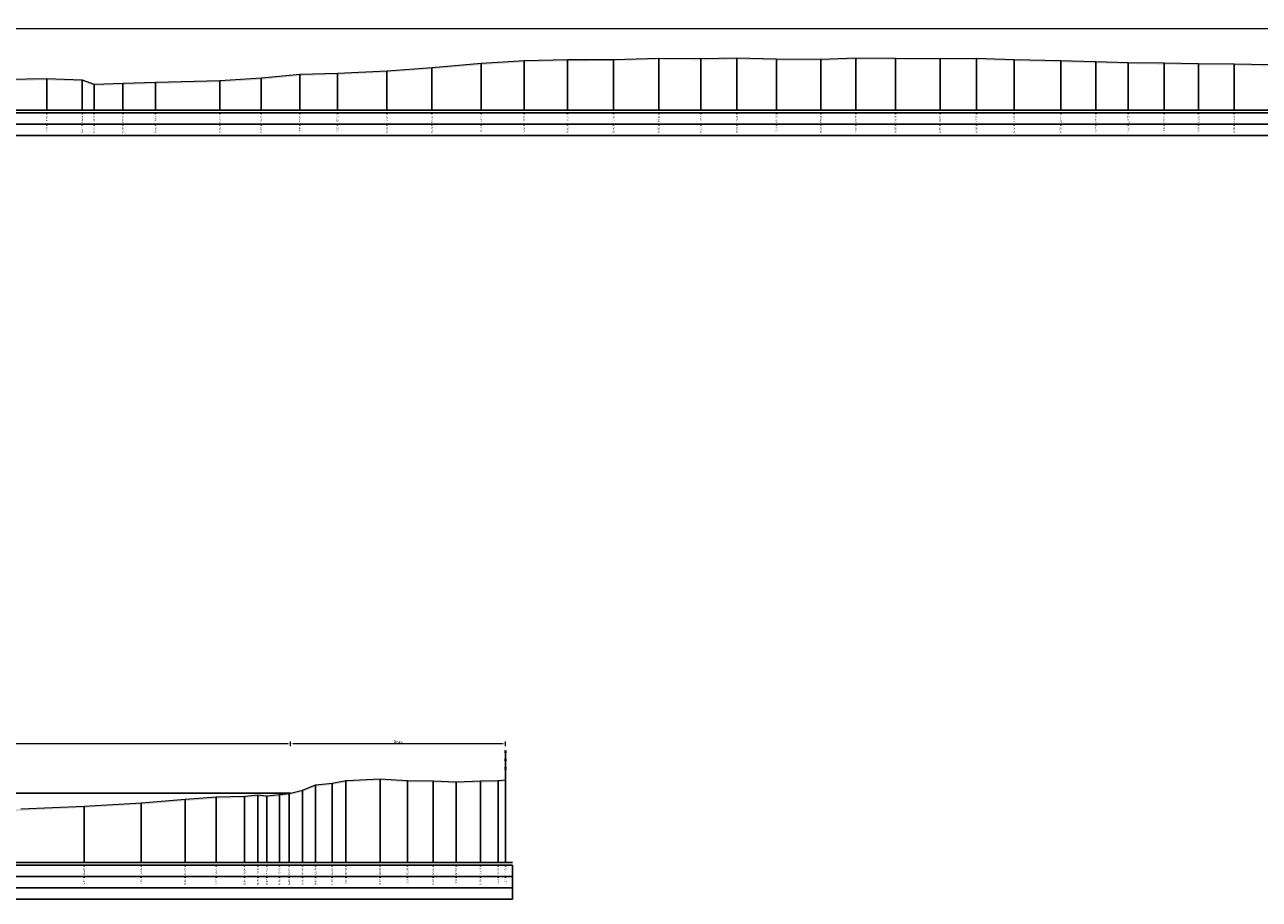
# Model space of a CAD drawing. Header units: metres. Extents: x 197883 to 206898, y 361907 to 364395.
# Tile 215 of 256: x 205913 to 206022, y 364316 to 364393. Entities that reach past the tile are written whole.
import ezdxf
from ezdxf.enums import TextEntityAlignment as Align

# ---------------------------------------------------------------- set-up
doc = ezdxf.new("R2010")
doc.units = ezdxf.units.M
doc.header["$PDMODE"] = 35
doc.header["$PDSIZE"] = 0.075
for name, color, linetype, lineweight in [('B-ME-IE-TERREINAFSCHEIDING_KUNSTMATIG_RASTERHEKWERK-SD', 20, 'Continuous', 25), ('X-ME-AL-PROFIEL_HUIDIG MAAIVELD-GD', 252, 'Continuous', 0), ('X-XX-AL-DETAIL1-M', 7, 'Continuous', 18)]:
    doc.layers.add(name, color=color, linetype=linetype, lineweight=lineweight)
doc.layers.add('X-ME-AL-PROFIEL_WATERLIJN-GD', color=150, linetype='Continuous')
doc.layers.add('X-ME-AL-PROFIELRASTER-S', color=7, linetype='Continuous')
doc.styles.add('NLCS-ISO-ANNOTATIVE-T18', font='NLCS-ISO.ttf', dxfattribs={"height": 1.8})
doc.styles.add('NLCS-ISO-M100-T25', font='NLCS-ISO.ttf', dxfattribs={"height": 0.25})
doc.dimstyles.new('NLCS-M100-T25-PIJL_L2_H1', dxfattribs={"dimscale": 0.1, "dimtxt": 2.5, "dimasz": 2.5, "dimexe": 2, "dimexo": 2, "dimgap": 0.7, "dimtad": 1, "dimzin": 0, "dimdsep": 46, "dimtxsty": 'NLCS-ISO-M100-T25', "dimcen": 0, "dimdle": 2, "dimclrd": 256, "dimclre": 256, "dimclrt": 256, "dimadec": 1, "dimazin": 0, "dimtfac": 1, "dimtdec": 3, "dimtofl": 0, "dimtmove": 0, "dimatfit": 3, "dimfxl": 2, "dimfxlon": 1, "dimtfillclr": 256, "dimtolj": 1, "dimtzin": 0, "dimlwd": -1, "dimlwe": -1, "dimarcsym": 0})

# ---------------------------------------------------------------- blocks, each defined once
blk = doc.blocks.new('SAL-PROFIELRASTER_BALK_EIND1-D')
at = {"color": 0, "linetype": 'ByBlock', "lineweight": -2}
blk.add_line((1, -12.5), (1, -2.5), dxfattribs=at)
at = {"color": 0, "linetype": 'ByBlock', "lineweight": -2, "flags": 128}
for points in [[(0, 0), (1, 0)], [(0, -2.5), (1, -2.5)], [(0, -12.5), (1, -12.5)]]:
    blk.add_lwpolyline(points, dxfattribs=at)
blk = doc.blocks.new('SAL-PROFIELRASTER_BALK_EIND2-D')
at = {"color": 0, "linetype": 'ByBlock', "lineweight": -2}
for p, q in [((1, -2.5), (1, -12.5)), ((1, -12.5), (0, -12.5))]:
    blk.add_line(p, q, dxfattribs=at)
blk = doc.blocks.new('SAL-PROFIELRASTER_BALK_DATA-D')
at = {"color": 0, "linetype": 'ByBlock', "lineweight": -2}
blk.add_lwpolyline([(0, -3.5), (0, -2.5)], dxfattribs=at)
at = {"color": 0, "linetype": 'ByBlock', "lineweight": -2, "style": 'NLCS-ISO-ANNOTATIVE-T18'}
blk.add_attdef('GETAL', text='', height=1.5, rotation=90, dxfattribs=at).set_placement((0.75, -5), align=Align.RIGHT)
blk = doc.blocks.new('SAL-PROFIELRASTER_AANHAAL-D')
at = {"color": 9, "linetype": 'ByBlock', "lineweight": -2, "flags": 128}
blk.add_lwpolyline([(0, 1), (0, 0)], dxfattribs=at)
blk = doc.blocks.new('*D224')
at = {"layer": 'Defpoints', "color": 0, "transparency": 16777216}
for p in [(205807.41, 364329.37), (205807.41, 364325.03), (205936.86, 364325.03)]:
    blk.add_point(p, dxfattribs=at)
at = {"layer": 'X-XX-AL-DETAIL1-M', "color": 253, "transparency": 16777216}
for p, q in [((205807.41, 364329.17), (205807.41, 364329.57)), ((205936.61, 364329.37), (205807.66, 364329.37)), ((205936.86, 364329.17), (205936.86, 364329.57))]:
    blk.add_line(p, q, dxfattribs=at)
for points in [[(205807.66, 364329.41), (205807.66, 364329.33), (205807.41, 364329.37)], [(205936.61, 364329.41), (205936.61, 364329.33), (205936.86, 364329.37)]]:
    blk.add_solid(points, dxfattribs=at)
at = {"layer": 'X-XX-AL-DETAIL1-M', "color": 253, "transparency": 16777216, "insert": (205872.13, 364329.56), "char_height": 0.25, "attachment_point": 5, "style": 'NLCS-ISO-M100-T25'}
blk.add_mtext('\\A1;Waterbodem met slib', dxfattribs=at)
blk = doc.blocks.new('SIE-RASTERHEKWERK-SOD')
at = {"flags": 128}
for points in [[(-0.035, 1.035), (0.035, 0.965)], [(-0.035, 0.965), (0, 1), (0.035, 1.035)], [(0, 0), (0, 1)], [(-0.035, 0.735), (0.035, 0.665)], [(-0.035, 0.665), (0, 0.7), (0.035, 0.735)], [(-0.035, 0.435), (0.035, 0.365)], [(-0.035, 0.365), (0, 0.4), (0.035, 0.435)]]:
    blk.add_lwpolyline(points, dxfattribs=at)
blk = doc.blocks.new('*D225')
at = {"layer": 'Defpoints', "color": 0, "transparency": 16777216}
for p in [(205936.86, 364329.37), (205936.86, 364325.03), (205955.78, 364318.93)]:
    blk.add_point(p, dxfattribs=at)
at = {"layer": 'X-XX-AL-DETAIL1-M', "color": 253, "transparency": 16777216}
for p, q in [((205936.86, 364329.17), (205936.86, 364329.57)), ((205955.53, 364329.37), (205937.11, 364329.37)), ((205955.78, 364329.17), (205955.78, 364329.57))]:
    blk.add_line(p, q, dxfattribs=at)
for points in [[(205937.11, 364329.41), (205937.11, 364329.33), (205936.86, 364329.37)], [(205955.53, 364329.41), (205955.53, 364329.33), (205955.78, 364329.37)]]:
    blk.add_solid(points, dxfattribs=at)
at = {"layer": 'X-XX-AL-DETAIL1-M', "color": 253, "transparency": 16777216, "insert": (205946.32, 364329.56), "char_height": 0.25, "attachment_point": 5, "style": 'NLCS-ISO-M100-T25'}
blk.add_mtext('\\A1;Gras', dxfattribs=at)
blk = doc.blocks.new('*D243')
at = {"layer": 'Defpoints', "color": 0, "transparency": 16777216}
for p in [(205783.86, 364392.35), (205783.86, 364385.19), (206171.21, 364385.19)]:
    blk.add_point(p, dxfattribs=at)
at = {"layer": 'X-XX-AL-DETAIL1-M', "color": 253, "transparency": 16777216}
for p, q in [((205783.86, 364392.15), (205783.86, 364392.55)), ((206170.96, 364392.35), (205784.11, 364392.35)), ((206171.21, 364392.15), (206171.21, 364392.55))]:
    blk.add_line(p, q, dxfattribs=at)
for points in [[(205784.11, 364392.39), (205784.11, 364392.31), (205783.86, 364392.35)], [(206170.96, 364392.39), (206170.96, 364392.31), (206171.21, 364392.35)]]:
    blk.add_solid(points, dxfattribs=at)
at = {"layer": 'X-XX-AL-DETAIL1-M', "color": 253, "transparency": 16777216, "insert": (205889.45, 364392.55), "char_height": 0.25, "attachment_point": 5, "style": 'NLCS-ISO-M100-T25'}
blk.add_mtext('\\A1;Gras', dxfattribs=at)

msp = doc.modelspace()

# ---------------------------------------------------------------- hatches: boundary and pattern name
at = {"layer": 'X-ME-AL-PROFIEL_HUIDIG MAAIVELD-GD'}
h = msp.add_hatch(dxfattribs=at)
h.set_pattern_fill('AGR-MAAIVELD', color=256, scale=0.05, pattern_type=2)
h.set_pattern_definition([(45, (0, 23.45443), (-0.25000007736, 0.25000007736), []), (45, (-0.0357, 23.49015), (0, 0.50000015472), [0.3535535, -0.3535535]), (45, (-0.07143, 23.52586), (0, 0.50000015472), [0.3535535, -0.3535535]), (45, (-0.10764, 23.56208), (0, 0.50000015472), [0.3535535, -0.3535535]), (45, (-0.14286, 23.5973), (0, 0.50000015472), [0.3535535, -0.3535535]), (45, (-0.17857, 23.633), (0, 0.50000015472), [0.3535535, -0.3535535]), (45, (-0.2143, 23.66872), (0, 0.50000015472), [0.3535535, -0.3535535]), (315, (0, 23.45443), (0.25000007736, 0.25000007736), []), (315, (0.0357, 23.49015), (0.50000015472, -1e-16), [0.3535535, -0.3535535]), (315, (0.07143, 23.52586), (0.50000015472, -1e-16), [0.3535535, -0.3535535]), (315, (0.10764, 23.56208), (0.50000015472, -1e-16), [0.3535535, -0.3535535]), (315, (0.14286, 23.5973), (0.50000015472, -1e-16), [0.3535535, -0.3535535]), (315, (0.17857, 23.633), (0.50000015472, -1e-16), [0.3535535, -0.3535535]), (315, (0.2143, 23.66872), (0.50000015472, -1e-16), [0.3535535, -0.3535535])])
h.paths.add_polyline_path([(206171.207, 364388.242), (206171.207, 364388.092), (206168.768, 364388.13), (206167.246, 364388.048), (206164.445, 364388.154), (206161.657, 364388.249), (206158.942, 364388.409), (206156.155, 364388.543), (206153.362, 364388.713), (206150.43, 364388.88), (206147.42, 364389.05), (206144.576, 364389.177), (206141.734, 364389.435), (206138.218, 364389.638), (206134.691, 364389.79), (206130.992, 364389.812), (206128.061, 364389.841), (206124.826, 364389.752), (206121.683, 364389.732), (206118.545, 364389.708), (206114.591, 364389.769), (206110.867, 364389.792), (206106.693, 364389.734), (206103.107, 364389.718), (206099.169, 364389.703), (206095.442, 364389.595), (206091.707, 364389.484), (206087.85, 364389.383), (206084.102, 364389.345), (206080.69, 364389.305), (206077.239, 364389.291), (206073.858, 364389.23), (206070.94, 364389.163), (206067.452, 364389.203), (206064.26, 364389.194), (206061.168, 364389.19), (206057.221, 364389.193), (206053.888, 364389.127), (206050.806, 364389.099), (206047.746, 364389.088), (206044.325, 364389.112), (206041.065, 364389.091), (206037.959, 364389.076), (206035.498, 364389.005), (206032.535, 364388.995), (206029.215, 364388.976), (206026.339, 364389.008), (206022.973, 364389.042), (206019.921, 364389.122), (206016.785, 364389.137), (206013.776, 364389.195), (206010.613, 364389.244), (206007.756, 364389.315), (206004.656, 364389.393), (206000.574, 364389.506), (205997.253, 364389.6), (205994.034, 364389.596), (205990.119, 364389.62), (205986.627, 364389.641), (205983.535, 364389.535), (205979.638, 364389.557), (205976.138, 364389.63), (205972.966, 364389.576), (205969.267, 364389.621), (205965.283, 364389.507), (205961.231, 364389.49), (205957.433, 364389.402), (205953.63, 364389.158), (205949.284, 364388.787), (205945.328, 364388.505), (205940.977, 364388.291), (205937.68, 364388.198), (205934.283, 364387.868), (205930.633, 364387.641), (205924.964, 364387.495), (205922.096, 364387.406), (205919.582, 364387.329), (205918.501, 364387.713), (205915.416, 364387.811), (205911.798, 364387.763), (205908.49, 364387.803), (205905.007, 364387.906), (205901.042, 364387.889), (205897.696, 364387.856), (205894.342, 364387.896), (205890.691, 364387.818), (205887.086, 364387.843), (205883.616, 364387.744), (205880.299, 364387.743), (205876.996, 364387.678), (205873.856, 364387.655), (205870.993, 364387.68), (205867.616, 364388.098), (205865.021, 364388.371), (205863.057, 364387.973), (205861.435, 364388.1), (205859.099, 364388.546), (205855.688, 364388.943), (205851.43, 364389.079), (205847.165, 364389.046), (205843.7, 364388.967), (205839.878, 364388.911), (205835.955, 364388.884), (205831.932, 364388.954), (205828.12, 364389.049), (205824.83, 364388.993), (205821.403, 364389.052), (205817.267, 364389.035), (205813.366, 364388.947), (205808.794, 364388.882), (205804.53, 364388.852), (205801.002, 364388.711), (205797.033, 364388.532), (205793.304, 364388.419), (205789.633, 364388.455), (205786.376, 364388.588), (205783.859, 364388.386), (205783.859, 364388.536), (205786.376, 364388.738), (205789.633, 364388.605), (205793.304, 364388.569), (205797.033, 364388.682), (205801.002, 364388.861), (205804.53, 364389.002), (205808.794, 364389.032), (205813.366, 364389.097), (205817.267, 364389.185), (205821.403, 364389.202), (205824.83, 364389.143), (205828.12, 364389.199), (205831.932, 364389.104), (205835.955, 364389.034), (205839.878, 364389.061), (205843.7, 364389.117), (205847.165, 364389.196), (205851.43, 364389.229), (205855.688, 364389.093), (205859.099, 364388.696), (205861.435, 364388.25), (205863.057, 364388.123), (205865.021, 364388.521), (205867.616, 364388.248), (205870.993, 364387.83), (205873.856, 364387.805), (205876.996, 364387.828), (205880.299, 364387.893), (205883.616, 364387.894), (205887.086, 364387.993), (205890.691, 364387.968), (205894.342, 364388.046), (205897.696, 364388.006), (205901.042, 364388.039), (205905.007, 364388.056), (205908.49, 364387.953), (205911.798, 364387.913), (205915.416, 364387.961), (205918.501, 364387.863), (205919.582, 364387.479), (205922.096, 364387.556), (205924.964, 364387.645), (205930.633, 364387.791), (205934.283, 364388.018), (205937.68, 364388.348), (205940.977, 364388.441), (205945.328, 364388.655), (205949.284, 364388.937), (205953.63, 364389.308), (205957.433, 364389.552), (205961.231, 364389.64), (205965.283, 364389.657), (205969.267, 364389.771), (205972.966, 364389.726), (205976.138, 364389.78), (205979.638, 364389.707), (205983.535, 364389.685), (205986.627, 364389.791), (205990.119, 364389.77), (205994.034, 364389.746), (205997.253, 364389.75), (206000.574, 364389.656), (206004.656, 364389.543), (206007.756, 364389.465), (206010.613, 364389.394), (206013.776, 364389.345), (206016.785, 364389.287), (206019.921, 364389.272), (206022.973, 364389.192), (206026.339, 364389.158), (206029.215, 364389.126), (206032.535, 364389.145), (206035.498, 364389.155), (206037.959, 364389.226), (206041.065, 364389.241), (206044.325, 364389.262), (206047.746, 364389.238), (206050.806, 364389.249), (206053.888, 364389.277), (206057.221, 364389.343), (206061.168, 364389.34), (206064.26, 364389.344), (206067.452, 364389.353), (206070.94, 364389.313), (206073.858, 364389.38), (206077.239, 364389.441), (206080.69, 364389.455), (206084.102, 364389.495), (206087.85, 364389.533), (206091.707, 364389.634), (206095.442, 364389.745), (206099.169, 364389.853), (206103.107, 364389.868), (206106.693, 364389.884), (206110.867, 364389.942), (206114.591, 364389.919), (206118.545, 364389.858), (206121.683, 364389.882), (206124.826, 364389.902), (206128.061, 364389.991), (206130.992, 364389.962), (206134.691, 364389.94), (206138.218, 364389.788), (206141.734, 364389.585), (206144.576, 364389.327), (206147.42, 364389.2), (206150.43, 364389.03), (206153.362, 364388.863), (206156.155, 364388.693), (206158.942, 364388.559), (206161.657, 364388.399), (206164.445, 364388.304), (206167.246, 364388.198), (206168.768, 364388.28)])
h = msp.add_hatch(dxfattribs=at)
h.set_pattern_fill('AGR-MAAIVELD', color=256, scale=0.05, pattern_type=2)
h.set_pattern_definition([(45, (2.30706, 60.61458), (-0.25000007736, 0.25000007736), []), (45, (2.27135, 60.6503), (0, 0.50000015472), [0.3535535, -0.3535535]), (45, (2.23564, 60.686), (0, 0.50000015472), [0.3535535, -0.3535535]), (45, (2.19942, 60.72222), (0, 0.50000015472), [0.3535535, -0.3535535]), (45, (2.1642, 60.75744), (0, 0.50000015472), [0.3535535, -0.3535535]), (45, (2.1285, 60.79315), (0, 0.50000015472), [0.3535535, -0.3535535]), (45, (2.09278, 60.82887), (0, 0.50000015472), [0.3535535, -0.3535535]), (315, (2.30706, 60.61458), (0.25000007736, 0.25000007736), []), (315, (2.34278, 60.6503), (0.50000015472, -1e-16), [0.3535535, -0.3535535]), (315, (2.3785, 60.686), (0.50000015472, -1e-16), [0.3535535, -0.3535535]), (315, (2.4147, 60.72222), (0.50000015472, -1e-16), [0.3535535, -0.3535535]), (315, (2.44992, 60.75744), (0.50000015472, -1e-16), [0.3535535, -0.3535535]), (315, (2.48564, 60.79315), (0.50000015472, -1e-16), [0.3535535, -0.3535535]), (315, (2.52135, 60.82887), (0.50000015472, -1e-16), [0.3535535, -0.3535535])])
h.paths.add_polyline_path([(205955.777, 364326.199), (205955.777, 364326.049), (205955.131, 364325.986), (205953.568, 364325.952), (205951.444, 364325.881), (205949.405, 364325.964), (205947.14, 364325.986), (205944.734, 364326.144), (205941.739, 364325.978), (205940.524, 364325.763), (205939.05, 364325.596), (205937.911, 364325.136), (205936.724, 364324.85), (205935.893, 364324.757), (205934.784, 364324.649), (205933.992, 364324.72), (205932.797, 364324.61), (205930.308, 364324.544), (205927.586, 364324.334), (205923.696, 364324.022), (205918.682, 364323.741), (205913.108, 364323.484), (205908.226, 364322.928), (205901.352, 364322.465), (205895.678, 364322.778), (205892.494, 364323.157), (205888.26, 364323.183), (205883.877, 364323.127), (205878.403, 364322.754), (205871.748, 364322.434), (205866.136, 364321.445), (205862.225, 364321.421), (205857.945, 364321.364), (205850.934, 364321.457), (205848.351, 364321.381), (205843.127, 364321.481), (205837.674, 364321.554), (205831.655, 364321.613), (205826.807, 364321.844), (205821.389, 364322.364), (205815.85, 364323.929), (205813.451, 364324.289), (205810.062, 364324.674), (205809.001, 364324.784), (205807.983, 364324.814), (205807.406, 364324.883), (205807.388, 364324.894), (205806.836, 364324.96), (205805.635, 364325.088), (205803.887, 364325.38), (205802.047, 364325.706), (205800.375, 364325.891), (205798.489, 364326.184), (205796.843, 364326.528), (205795.178, 364326.975), (205794.027, 364327.194), (205791.286, 364327.391), (205788.978, 364327.487), (205786.466, 364327.479), (205783.859, 364327.48), (205783.859, 364327.63), (205786.466, 364327.629), (205788.978, 364327.637), (205791.286, 364327.541), (205794.027, 364327.344), (205795.178, 364327.125), (205796.843, 364326.678), (205798.489, 364326.334), (205800.375, 364326.041), (205802.047, 364325.856), (205803.887, 364325.53), (205805.635, 364325.238), (205806.836, 364325.11), (205807.388, 364325.044), (205807.406, 364325.033), (205807.983, 364324.964), (205809.001, 364324.934), (205810.062, 364324.824), (205813.451, 364324.439), (205815.85, 364324.079), (205821.389, 364322.514), (205826.807, 364321.994), (205831.655, 364321.763), (205837.674, 364321.704), (205843.127, 364321.631), (205848.351, 364321.531), (205850.934, 364321.607), (205857.945, 364321.514), (205862.225, 364321.571), (205866.136, 364321.595), (205871.748, 364322.584), (205878.403, 364322.904), (205883.877, 364323.277), (205888.26, 364323.333), (205892.494, 364323.307), (205895.678, 364322.928), (205901.352, 364322.615), (205908.226, 364323.078), (205913.108, 364323.634), (205918.682, 364323.891), (205923.696, 364324.172), (205927.586, 364324.484), (205930.308, 364324.694), (205932.797, 364324.76), (205933.992, 364324.87), (205934.784, 364324.799), (205935.893, 364324.907), (205936.724, 364325), (205937.911, 364325.286), (205939.05, 364325.746), (205940.524, 364325.913), (205941.739, 364326.128), (205944.734, 364326.294), (205947.14, 364326.136), (205949.405, 364326.114), (205951.444, 364326.031), (205953.568, 364326.102), (205955.131, 364326.136)])

# ---------------------------------------------------------------- linework, layer by layer
for points in [[(205911.798, 364387.913), (205915.416, 364387.961), (205918.501, 364387.863), (205919.582, 364387.479), (205922.096, 364387.556), (205924.964, 364387.645), (205930.633, 364387.791), (205934.283, 364388.018), (205937.68, 364388.348), (205940.977, 364388.441), (205945.328, 364388.655), (205949.284, 364388.937), (205953.63, 364389.308), (205957.433, 364389.552), (205961.231, 364389.64), (205965.283, 364389.657), (205969.267, 364389.771), (205972.966, 364389.726), (205976.138, 364389.78), (205979.638, 364389.707), (205983.535, 364389.685), (205986.627, 364389.791), (205990.119, 364389.77), (205994.034, 364389.746), (205997.253, 364389.75), (206000.574, 364389.656), (206004.656, 364389.543), (206007.756, 364389.465), (206010.613, 364389.394), (206013.776, 364389.345), (206016.785, 364389.287), (206019.921, 364389.272), (206022.973, 364389.192)], [(205913.108, 364323.634), (205918.682, 364323.891), (205923.696, 364324.172), (205927.586, 364324.484), (205930.308, 364324.694), (205932.797, 364324.76), (205933.992, 364324.87), (205934.784, 364324.799), (205935.893, 364324.907), (205936.724, 364325), (205937.911, 364325.286), (205939.05, 364325.746), (205940.524, 364325.913), (205941.739, 364326.128), (205944.734, 364326.294), (205947.14, 364326.136), (205949.405, 364326.114), (205951.444, 364326.031), (205953.568, 364326.102), (205955.131, 364326.136), (205955.777, 364326.199)]]:
    msp.add_lwpolyline(points, dxfattribs=at)
at = {"layer": 'X-ME-AL-PROFIEL_WATERLIJN-GD'}
msp.add_lwpolyline([(205807.406, 364325.033), (205936.861, 364325.033)], dxfattribs=at)

# ---------------------------------------------------------------- block references
at = {"layer": 'B-ME-IE-TERREINAFSCHEIDING_KUNSTMATIG_RASTERHEKWERK-SD', "xscale": 2.5, "yscale": 2.5, "zscale": 2.5}
msp.add_blockref('SIE-RASTERHEKWERK-SOD', (205955.777, 364326.199), dxfattribs=at)
at = {"layer": 'X-ME-AL-PROFIELRASTER-S'}
for p, yscale in [((205957.433, 364385.194), 4.358000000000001), ((205961.231, 364385.194), 4.446000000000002), ((205965.283, 364385.194), 4.463000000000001), ((205969.267, 364385.194), 4.577000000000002), ((205972.966, 364385.194), 4.532), ((205976.138, 364385.194), 4.585999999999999), ((205979.638, 364385.194), 4.513000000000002), ((205983.535, 364385.194), 4.491), ((205986.627, 364385.194), 4.597000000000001), ((205990.119, 364385.194), 4.576000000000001), ((205994.034, 364385.194), 4.552), ((205997.253, 364385.194), 4.556000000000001), ((206000.574, 364385.194), 4.462), ((206004.656, 364385.194), 4.349), ((206007.756, 364385.194), 4.271000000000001), ((206010.613, 364385.194), 4.199999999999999), ((205937.68, 364385.194), 3.154), ((205940.977, 364385.194), 3.247), ((205945.328, 364385.194), 3.461), ((205949.284, 364385.194), 3.743), ((205953.63, 364385.194), 4.114000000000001), ((206013.776, 364385.194), 4.151), ((206016.785, 364385.194), 4.093), ((206019.921, 364385.194), 4.077999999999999), ((205915.416, 364385.194), 2.766999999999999), ((205918.501, 364385.194), 2.669), ((205919.582, 364385.194), 2.285), ((205922.096, 364385.194), 2.362), ((205924.964, 364385.194), 2.451000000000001), ((205930.633, 364385.194), 2.597), ((205934.283, 364385.194), 2.824), ((205937.911, 364318.925), 6.361000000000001), ((205939.05, 364318.925), 6.821), ((205940.524, 364318.925), 6.988), ((205941.739, 364318.925), 7.202999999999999), ((205944.734, 364318.925), 7.369), ((205947.14, 364318.925), 7.211), ((205949.405, 364318.925), 7.189), ((205951.444, 364318.925), 7.106), ((205953.568, 364318.925), 7.177), ((205955.131, 364318.925), 7.211), ((205955.777, 364318.925), 7.273999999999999), ((205923.696, 364318.925), 5.247), ((205927.586, 364318.925), 5.558999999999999), ((205930.308, 364318.925), 5.769), ((205932.797, 364318.925), 5.835000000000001), ((205933.992, 364318.925), 5.945), ((205934.784, 364318.925), 5.874000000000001), ((205935.893, 364318.925), 5.981999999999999), ((205936.724, 364318.925), 6.074999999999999), ((205936.724, 364318.925), 6.074999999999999), ((205936.724, 364318.925), 6.074999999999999), ((205936.724, 364318.925), 6.074999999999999), ((205918.682, 364318.925), 4.965999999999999)]:
    msp.add_blockref('SAL-PROFIELRASTER_AANHAAL-D', p, dxfattribs=dict(at, yscale=yscale))
at = {"layer": 'X-ME-AL-PROFIELRASTER-S', "yscale": 0.1}
for name, p, xscale, zscale in [('SAL-PROFIELRASTER_BALK_EIND1-D', (205783.859, 364385.194), 387.9734933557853, 387.9734933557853), ('SAL-PROFIELRASTER_BALK_EIND2-D', (205783.859, 364384.194), 387.9734933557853, 387.9734933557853), ('SAL-PROFIELRASTER_BALK_EIND1-D', (205783.859, 364318.925), 172.5433699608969, 172.5433699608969), ('SAL-PROFIELRASTER_BALK_EIND2-D', (205783.859, 364317.925), 172.5433699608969, 172.5433699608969), ('SAL-PROFIELRASTER_BALK_EIND2-D', (205783.859, 364316.925), 172.5433699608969, 172.5433699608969)]:
    msp.add_blockref(name, p, dxfattribs=dict(at, xscale=xscale, zscale=zscale))
at = {"layer": 'X-ME-AL-PROFIELRASTER-S', "xscale": 0.1, "yscale": 0.1, "zscale": 0.1}
for p, values in [((205915.416, 364385.194), {'GETAL': '131.56'}), ((205915.416, 364384.194), {'GETAL': '14.77'}), ((205918.501, 364385.194), {'GETAL': '134.64'}), ((205918.501, 364384.194), {'GETAL': '14.67'}), ((205919.582, 364385.194), {'GETAL': '135.72'}), ((205919.582, 364384.194), {'GETAL': '14.29'}), ((205922.096, 364385.194), {'GETAL': '138.24'}), ((205922.096, 364384.194), {'GETAL': '14.36'}), ((205924.964, 364385.194), {'GETAL': '141.11'}), ((205924.964, 364384.194), {'GETAL': '14.45'}), ((205930.633, 364385.194), {'GETAL': '146.77'}), ((205930.633, 364384.194), {'GETAL': '14.60'}), ((205934.283, 364385.194), {'GETAL': '150.42'}), ((205934.283, 364384.194), {'GETAL': '14.82'}), ((205937.68, 364385.194), {'GETAL': '153.82'}), ((205937.68, 364384.194), {'GETAL': '15.15'}), ((205940.977, 364385.194), {'GETAL': '157.12'}), ((205940.977, 364384.194), {'GETAL': '15.25'}), ((205945.328, 364385.194), {'GETAL': '161.47'}), ((205945.328, 364384.194), {'GETAL': '15.46'}), ((205949.284, 364385.194), {'GETAL': '165.43'}), ((205949.284, 364384.194), {'GETAL': '15.74'}), ((205953.63, 364385.194), {'GETAL': '169.77'}), ((205953.63, 364384.194), {'GETAL': '16.11'}), ((205957.433, 364385.194), {'GETAL': '173.57'}), ((205957.433, 364384.194), {'GETAL': '16.36'}), ((205961.231, 364385.194), {'GETAL': '177.37'}), ((205961.231, 364384.194), {'GETAL': '16.45'}), ((205965.283, 364385.194), {'GETAL': '181.42'}), ((205965.283, 364384.194), {'GETAL': '16.46'}), ((205969.267, 364385.194), {'GETAL': '185.41'}), ((205969.267, 364384.194), {'GETAL': '16.58'}), ((205972.966, 364385.194), {'GETAL': '189.11'}), ((205972.966, 364384.194), {'GETAL': '16.53'}), ((205976.138, 364385.194), {'GETAL': '192.28'}), ((205976.138, 364384.194), {'GETAL': '16.59'}), ((205979.638, 364385.194), {'GETAL': '195.78'}), ((205979.638, 364384.194), {'GETAL': '16.51'}), ((205983.535, 364385.194), {'GETAL': '199.68'}), ((205983.535, 364384.194), {'GETAL': '16.49'}), ((205986.627, 364385.194), {'GETAL': '202.77'}), ((205986.627, 364384.194), {'GETAL': '16.60'}), ((205990.119, 364385.194), {'GETAL': '206.26'}), ((205990.119, 364384.194), {'GETAL': '16.58'}), ((205994.034, 364385.194), {'GETAL': '210.17'}), ((205994.034, 364384.194), {'GETAL': '16.55'}), ((205997.253, 364385.194), {'GETAL': '213.39'}), ((205997.253, 364384.194), {'GETAL': '16.56'}), ((206000.574, 364385.194), {'GETAL': '216.71'}), ((206000.574, 364384.194), {'GETAL': '16.46'}), ((206004.656, 364385.194), {'GETAL': '220.80'}), ((206004.656, 364384.194), {'GETAL': '16.35'}), ((206007.756, 364385.194), {'GETAL': '223.90'}), ((206007.756, 364384.194), {'GETAL': '16.27'}), ((206010.613, 364385.194), {'GETAL': '226.75'}), ((206010.613, 364384.194), {'GETAL': '16.20'}), ((206013.776, 364385.194), {'GETAL': '229.92'}), ((206013.776, 364384.194), {'GETAL': '16.15'}), ((206016.785, 364385.194), {'GETAL': '232.93'}), ((206016.785, 364384.194), {'GETAL': '16.09'}), ((206019.921, 364385.194), {'GETAL': '236.06'}), ((206019.921, 364384.194), {'GETAL': '16.08'}), ((205918.682, 364318.925), {'GETAL': '134.82'}), ((205918.682, 364317.925), {'GETAL': '12.97'}), ((205923.696, 364318.925), {'GETAL': '139.84'}), ((205923.696, 364317.925), {'GETAL': '13.25'}), ((205927.586, 364318.925), {'GETAL': '143.73'}), ((205927.586, 364317.925), {'GETAL': '13.56'}), ((205930.308, 364318.925), {'GETAL': '146.45'}), ((205930.308, 364317.925), {'GETAL': '13.77'}), ((205932.797, 364318.925), {'GETAL': '148.94'}), ((205932.797, 364317.925), {'GETAL': '13.84'}), ((205933.992, 364318.925), {'GETAL': '150.13'}), ((205933.992, 364317.925), {'GETAL': '13.95'}), ((205934.784, 364318.925), {'GETAL': '150.92'}), ((205934.784, 364317.925), {'GETAL': '13.87'}), ((205935.893, 364318.925), {'GETAL': '152.03'}), ((205935.893, 364317.925), {'GETAL': '13.98'}), ((205936.724, 364318.925), {'GETAL': '152.87'}), ((205936.724, 364318.925), {'GETAL': '152.87'}), ((205936.724, 364318.925), {'GETAL': '152.87'}), ((205936.724, 364318.925), {'GETAL': '152.87'}), ((205936.724, 364317.925), {'GETAL': '14.08'}), ((205936.724, 364317.925), {'GETAL': '14.08'}), ((205937.911, 364318.925), {'GETAL': '154.05'}), ((205937.911, 364317.925), {'GETAL': '14.36'}), ((205939.05, 364318.925), {'GETAL': '155.19'}), ((205939.05, 364317.925), {'GETAL': '14.82'}), ((205940.524, 364318.925), {'GETAL': '156.67'}), ((205940.524, 364317.925), {'GETAL': '14.99'}), ((205941.739, 364318.925), {'GETAL': '157.88'}), ((205941.739, 364317.925), {'GETAL': '15.20'}), ((205944.734, 364318.925), {'GETAL': '160.88'}), ((205944.734, 364317.925), {'GETAL': '15.37'}), ((205947.14, 364318.925), {'GETAL': '163.28'}), ((205947.14, 364317.925), {'GETAL': '15.21'}), ((205949.405, 364318.925), {'GETAL': '165.55'}), ((205949.405, 364317.925), {'GETAL': '15.19'}), ((205951.444, 364318.925), {'GETAL': '167.59'}), ((205951.444, 364317.925), {'GETAL': '15.11'}), ((205953.568, 364318.925), {'GETAL': '169.71'}), ((205953.568, 364317.925), {'GETAL': '15.18'}), ((205955.131, 364318.925), {'GETAL': '171.27'}), ((205955.131, 364317.925), {'GETAL': '15.21'}), ((205955.777, 364318.925), {'GETAL': '171.92'}), ((205955.777, 364317.925), {'GETAL': '15.27'})]:
    msp.add_blockref('SAL-PROFIELRASTER_BALK_DATA-D', p, dxfattribs=at).add_auto_attribs(values)

# ---------------------------------------------------------------- dimensions: what is measured, and where the dimension line sits
at = {"layer": 'X-XX-AL-DETAIL1-M', "color": 253}
for base, p1, p2, text, picture, middle in [((205783.859, 364392.353), (206171.207, 364385.194), (205783.859, 364385.194), 'Gras', '*D243', (205889.45, 364392.353)), ((205807.406, 364329.369), (205936.861, 364325.033), (205807.406, 364325.033), 'Waterbodem met slib', '*D224', (205872.134, 364329.369)), ((205936.861, 364329.369), (205955.777, 364318.925), (205936.861, 364325.033), 'Gras', '*D225', (205946.319, 364329.369))]:
    dim = msp.add_linear_dim(base=base, p1=p1, p2=p2, text=text, dimstyle='NLCS-M100-T25-PIJL_L2_H1', override={"dimclrd": 253, "dimclre": 253, "dimclrt": 253}, dxfattribs=at)
    dim.commit()
    dim.dimension.update_dxf_attribs({"geometry": picture, "text_midpoint": middle, "dimtype": 160})

doc.saveas('drawing.dxf')
